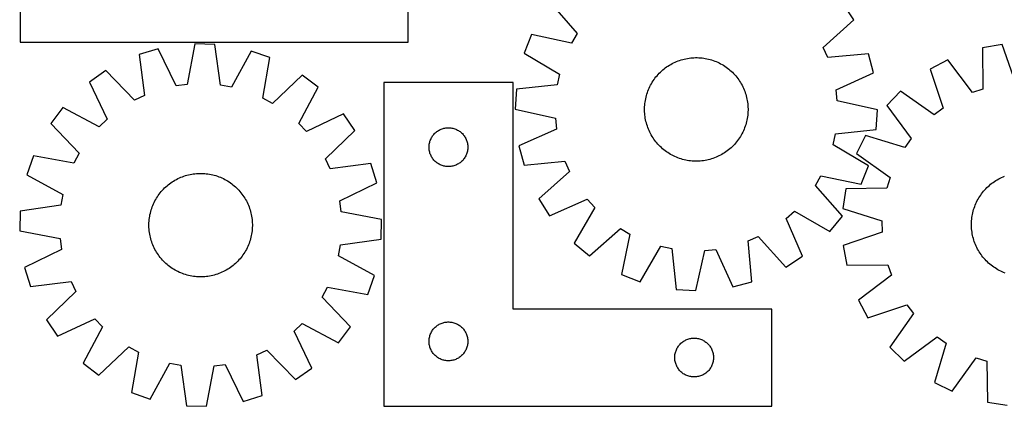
# Model space of a CAD drawing. Header units: millimetres. Extents: x 7 to 1493, y 7 to 2993.
# Tile 5 of 12: x 7 to 768, y 2116 to 2414. Entities that reach past the tile are written whole.
import ezdxf

# ---------------------------------------------------------------- set-up
doc = ezdxf.new("R2010")
doc.units = ezdxf.units.MM
doc.layers.add('CUT', color=7, linetype='CONTINUOUS', true_color=0x000000)

msp = doc.modelspace()

# ---------------------------------------------------------------- linework, layer by layer
at = {"layer": 'CUT'}
for p, q in [((6.834687, 2647.073028), (6.834687, 2397.073028)), ((306.834687, 2397.073028), (306.834687, 2472.073028)), ((416.612393, 2427.500816), (437.629742, 2403.683894)), ((651.458648, 2414.136706), (643.136757, 2427.077984)), ((627.875087, 2392.857834), (651.458648, 2414.136706)), ((402.232274, 2402.84969), (396.654045, 2388.510446)), ((433.309313, 2396.277595), (402.232274, 2402.84969)), ((437.629742, 2403.683894), (433.309313, 2396.277595)), ((6.834687, 2397.073028), (306.834687, 2397.073028)), ((113.680932, 2391.719063), (98.942571, 2387.301908)), ((127.605427, 2363.169402), (113.680932, 2391.719063)), ((141.963536, 2395.534836), (136.102784, 2364.31583)), ((157.345526, 2395.181396), (141.963536, 2395.534836)), ((161.766178, 2363.726148), (157.345526, 2395.181396)), ((631.327423, 2385.00922), (627.875087, 2392.857834)), ((766.305964, 2395.13198), (751.143649, 2392.517646)), ((751.143649, 2392.517646), (751.402442, 2360.754338)), ((776.699329, 2365.116106), (766.305964, 2395.13198)), ((98.942571, 2387.301908), (103.015868, 2355.799797)), ((185.42302, 2390.070606), (170.20191, 2362.190639)), ((199.942943, 2384.981168), (185.42302, 2390.070606)), ((194.427027, 2353.699394), (199.942943, 2384.981168)), ((396.654045, 2388.510446), (424.002566, 2372.353926)), ((516.834936, 2382.867141), (518.030743, 2383.253216)), ((518.030743, 2383.253216), (519.238086, 2383.601539)), ((519.238086, 2383.601539), (520.455775, 2383.911767)), ((520.455775, 2383.911767), (521.682607, 2384.183593)), ((521.682607, 2384.183593), (522.917372, 2384.416749)), ((522.917372, 2384.416749), (524.158852, 2384.611006)), ((524.158852, 2384.611006), (525.40582, 2384.76617)), ((525.40582, 2384.76617), (526.657048, 2384.88209)), ((526.657048, 2384.88209), (527.911299, 2384.95865)), ((527.911299, 2384.95865), (529.167335, 2384.995776)), ((529.167335, 2384.995776), (530.423919, 2384.993431)), ((530.423919, 2384.993431), (531.679808, 2384.951616)), ((531.679808, 2384.951616), (532.933764, 2384.870374)), ((532.933764, 2384.870374), (534.18455, 2384.749784)), ((534.18455, 2384.749784), (535.430931, 2384.589965)), ((535.430931, 2384.589965), (536.671676, 2384.391075)), ((536.671676, 2384.391075), (537.905563, 2384.153311)), ((537.905563, 2384.153311), (539.131371, 2383.876907)), ((539.131371, 2383.876907), (540.347893, 2383.562136)), ((540.347893, 2383.562136), (541.553928, 2383.209308)), ((541.553928, 2383.209308), (542.748285, 2382.818771)), ((662.949406, 2388.013377), (631.327423, 2385.00922)), ((666.86492, 2373.133885), (662.949406, 2388.013377)), ((724.12463, 2383.328606), (710.512285, 2376.156814)), ((743.284723, 2357.99354), (724.12463, 2383.328606)), ((503.79987, 2375.464284), (504.769579, 2376.263453)), ((504.769579, 2376.263453), (505.763913, 2377.031768)), ((505.763913, 2377.031768), (506.781888, 2377.768472)), ((506.781888, 2377.768472), (507.822502, 2378.472836)), ((507.822502, 2378.472836), (508.884727, 2379.144167)), ((508.884727, 2379.144167), (509.967515, 2379.781801)), ((509.967515, 2379.781801), (511.069798, 2380.385109)), ((511.069798, 2380.385109), (512.190486, 2380.953496)), ((512.190486, 2380.953496), (513.328475, 2381.486401)), ((513.328475, 2381.486401), (514.482642, 2381.983298)), ((514.482642, 2381.983298), (515.651847, 2382.443696)), ((515.651847, 2382.443696), (516.834936, 2382.867141)), ((542.748285, 2382.818771), (543.929785, 2382.390912)), ((543.929785, 2382.390912), (545.097263, 2381.926152)), ((545.097263, 2381.926152), (546.249567, 2381.42495)), ((546.249567, 2381.42495), (547.385559, 2380.887801)), ((547.385559, 2380.887801), (548.504118, 2380.315234)), ((548.504118, 2380.315234), (549.60414, 2379.707815)), ((549.60414, 2379.707815), (550.68454, 2379.066143)), ((550.68454, 2379.066143), (551.744251, 2378.390852)), ((551.744251, 2378.390852), (552.782228, 2377.682607)), ((552.782228, 2377.682607), (553.797447, 2376.942109)), ((553.797447, 2376.942109), (554.788905, 2376.170087)), ((554.788905, 2376.170087), (555.755624, 2375.367303)), ((710.512285, 2376.156814), (720.573814, 2346.028084)), ((73.223354, 2374.933087), (60.571316, 2366.177719)), ((95.288667, 2352.083651), (73.223354, 2374.933087)), ((225.066906, 2371.444096), (201.975386, 2349.632253)), ((237.30345, 2362.11685), (225.066906, 2371.444096)), ((424.002566, 2372.353926), (422.182266, 2363.975031)), ((496.329728, 2367.022887), (497.037973, 2368.060864)), ((497.037973, 2368.060864), (497.778471, 2369.076083)), ((497.778471, 2369.076083), (498.550493, 2370.067541)), ((498.550493, 2370.067541), (499.353277, 2371.03426)), ((499.353277, 2371.03426), (500.18603, 2371.975286)), ((500.18603, 2371.975286), (501.04793, 2372.88969)), ((501.04793, 2372.88969), (501.938127, 2373.77657)), ((501.938127, 2373.77657), (502.855742, 2374.63505)), ((502.855742, 2374.63505), (503.79987, 2375.464284)), ((555.755624, 2375.367303), (556.69665, 2374.53455)), ((556.69665, 2374.53455), (557.611054, 2373.67265)), ((557.611054, 2373.67265), (558.497934, 2372.782453)), ((558.497934, 2372.782453), (559.356414, 2371.864838)), ((559.356414, 2371.864838), (560.185648, 2370.920709)), ((560.185648, 2370.920709), (560.984817, 2369.951)), ((560.984817, 2369.951), (561.753132, 2368.956667)), ((561.753132, 2368.956667), (562.489836, 2367.938691)), ((562.489836, 2367.938691), (563.194201, 2366.898077)), ((637.860087, 2360.184196), (666.86492, 2373.133885)), ((60.571316, 2366.177719), (74.179939, 2337.476149)), ((136.102784, 2364.31583), (127.605427, 2363.169402)), ((170.20191, 2362.190639), (161.766178, 2363.726148)), ((222.390902, 2334.070626), (237.30345, 2362.11685)), ((388.056367, 2365.820573), (288.056367, 2365.820573)), ((288.056367, 2365.820573), (288.056367, 2115.820573)), ((388.056367, 2190.820573), (388.056367, 2365.820573)), ((390.595357, 2360.622131), (389.721216, 2345.260933)), ((422.182266, 2363.975031), (390.595357, 2360.622131)), ((492.329668, 2359.208421), (492.794428, 2360.375899)), ((492.794428, 2360.375899), (493.29563, 2361.528203)), ((493.29563, 2361.528203), (493.832779, 2362.664195)), ((493.832779, 2362.664195), (494.405346, 2363.782754)), ((494.405346, 2363.782754), (495.012765, 2364.882776)), ((495.012765, 2364.882776), (495.654437, 2365.963176)), ((495.654437, 2365.963176), (496.329728, 2367.022887)), ((563.194201, 2366.898077), (563.865531, 2365.835852)), ((563.865531, 2365.835852), (564.503165, 2364.753064)), ((564.503165, 2364.753064), (565.106473, 2363.650782)), ((565.106473, 2363.650782), (565.67486, 2362.530094)), ((565.67486, 2362.530094), (566.207765, 2361.392104)), ((566.207765, 2361.392104), (566.704662, 2360.237938)), ((751.402442, 2360.754338), (743.284723, 2357.99354)), ((103.015868, 2355.799797), (95.288667, 2352.083651)), ((201.975386, 2349.632253), (194.427027, 2353.699394)), ((490.329504, 2351.950312), (490.567269, 2353.184198)), ((490.567269, 2353.184198), (490.843673, 2354.410007)), ((490.843673, 2354.410007), (491.158444, 2355.626529)), ((491.158444, 2355.626529), (491.511272, 2356.832564)), ((491.511272, 2356.832564), (491.901809, 2358.026921)), ((491.901809, 2358.026921), (492.329668, 2359.208421)), ((566.704662, 2360.237938), (567.16506, 2359.068733)), ((567.16506, 2359.068733), (567.588505, 2357.885643)), ((567.588505, 2357.885643), (567.97458, 2356.689837)), ((567.97458, 2356.689837), (568.322903, 2355.482494)), ((568.322903, 2355.482494), (568.633131, 2354.264805)), ((568.633131, 2354.264805), (568.904957, 2353.037973)), ((568.904957, 2353.037973), (569.138113, 2351.803208)), ((638.7181, 2351.65289), (637.860087, 2360.184196)), ((687.655241, 2359.068182), (676.925337, 2348.040956)), ((713.706538, 2340.893896), (687.655241, 2359.068182)), ((39.933063, 2346.466596), (30.605817, 2334.230052)), ((67.979287, 2331.554048), (39.933063, 2346.466596)), ((389.721216, 2345.260933), (420.723844, 2338.346326)), ((489.724804, 2344.445971), (489.727149, 2345.702554)), ((489.727149, 2345.702554), (489.768964, 2346.958444)), ((489.768964, 2346.958444), (489.850206, 2348.2124)), ((489.850206, 2348.2124), (489.970796, 2349.463186)), ((489.970796, 2349.463186), (490.130615, 2350.709567)), ((490.130615, 2350.709567), (490.329504, 2351.950312)), ((569.138113, 2351.803208), (569.33237, 2350.561728)), ((569.33237, 2350.561728), (569.487534, 2349.314759)), ((569.487534, 2349.314759), (569.603454, 2348.063532)), ((569.603454, 2348.063532), (569.680015, 2346.809281)), ((569.680015, 2346.809281), (569.71714, 2345.553245)), ((569.71714, 2345.553245), (569.714795, 2344.296661)), ((669.720728, 2344.738283), (638.7181, 2351.65289)), ((676.925337, 2348.040956), (695.804709, 2322.496015)), ((720.573814, 2346.028084), (713.706538, 2340.893896)), ((74.179939, 2337.476149), (67.979287, 2331.554048)), ((257.014573, 2341.478597), (228.313003, 2327.869974)), ((265.769941, 2328.826559), (257.014573, 2341.478597)), ((420.723844, 2338.346326), (421.581857, 2329.81502)), ((489.761929, 2343.189934), (489.724804, 2344.445971)), ((489.83849, 2341.935684), (489.761929, 2343.189934)), ((489.95441, 2340.684456), (489.83849, 2341.935684)), ((490.109574, 2339.437488), (489.95441, 2340.684456)), ((490.303831, 2338.196008), (490.109574, 2339.437488)), ((490.536987, 2336.961243), (490.303831, 2338.196008)), ((569.112439, 2338.048903), (568.874675, 2336.815017)), ((569.311329, 2339.289649), (569.112439, 2338.048903)), ((569.471148, 2340.53603), (569.311329, 2339.289649)), ((569.591738, 2341.786816), (569.471148, 2340.53603)), ((569.67298, 2343.040772), (569.591738, 2341.786816)), ((569.714795, 2344.296661), (569.67298, 2343.040772)), ((668.846587, 2329.377085), (669.720728, 2344.738283)), ((30.605817, 2334.230052), (52.41766, 2311.138533)), ((228.313003, 2327.869974), (222.390902, 2334.070626)), ((332.405448, 2329.715432), (333.128231, 2329.987911)), ((333.128231, 2329.987911), (333.864082, 2330.222821)), ((333.864082, 2330.222821), (334.611051, 2330.419538)), ((334.611051, 2330.419538), (335.367155, 2330.577542)), ((335.367155, 2330.577542), (336.130391, 2330.696413)), ((336.130391, 2330.696413), (336.898735, 2330.775836)), ((336.898735, 2330.775836), (337.670148, 2330.8156)), ((337.670148, 2330.8156), (338.442585, 2330.8156)), ((338.442585, 2330.8156), (339.213999, 2330.775836)), ((339.213999, 2330.775836), (339.982342, 2330.696413)), ((339.982342, 2330.696413), (340.745578, 2330.577542)), ((340.745578, 2330.577542), (341.501683, 2330.419538)), ((341.501683, 2330.419538), (342.248651, 2330.222821)), ((342.248651, 2330.222821), (342.984502, 2329.987911)), ((342.984502, 2329.987911), (343.707285, 2329.715432)), ((421.581857, 2329.81502), (392.577024, 2316.865331)), ((490.808813, 2335.734411), (490.536987, 2336.961243)), ((491.119041, 2334.516722), (490.808813, 2335.734411)), ((491.467364, 2333.309379), (491.119041, 2334.516722)), ((491.853438, 2332.113572), (491.467364, 2333.309379)), ((492.276884, 2330.930483), (491.853438, 2332.113572)), ((492.737282, 2329.761278), (492.276884, 2330.930483)), ((567.112276, 2330.790795), (566.647516, 2329.623317)), ((567.540135, 2331.972295), (567.112276, 2330.790795)), ((567.930672, 2333.166652), (567.540135, 2331.972295)), ((568.2835, 2334.372686), (567.930672, 2333.166652)), ((568.598271, 2335.589208), (568.2835, 2334.372686)), ((568.874675, 2336.815017), (568.598271, 2335.589208)), ((242.920505, 2306.761246), (265.769941, 2328.826559)), ((324.311613, 2321.827381), (324.63906, 2322.52698)), ((324.63906, 2322.52698), (325.002088, 2323.208794)), ((325.002088, 2323.208794), (325.399733, 2323.871016)), ((325.399733, 2323.871016), (325.830942, 2324.511889)), ((325.830942, 2324.511889), (326.29457, 2325.129715)), ((326.29457, 2325.129715), (326.789388, 2325.722854)), ((326.789388, 2325.722854), (327.314084, 2326.289735)), ((327.314084, 2326.289735), (327.867267, 2326.828853)), ((327.867267, 2326.828853), (328.447469, 2327.338779)), ((328.447469, 2327.338779), (329.053152, 2327.818161)), ((329.053152, 2327.818161), (329.682711, 2328.265728)), ((329.682711, 2328.265728), (330.334475, 2328.680292)), ((330.334475, 2328.680292), (331.006716, 2329.060755)), ((331.006716, 2329.060755), (331.697651, 2329.406107)), ((331.697651, 2329.406107), (332.405448, 2329.715432)), ((343.707285, 2329.715432), (344.415083, 2329.406107)), ((344.415083, 2329.406107), (345.106018, 2329.060755)), ((345.106018, 2329.060755), (345.778259, 2328.680292)), ((345.778259, 2328.680292), (346.430022, 2328.265728)), ((346.430022, 2328.265728), (347.059581, 2327.818161)), ((347.059581, 2327.818161), (347.665264, 2327.338779)), ((347.665264, 2327.338779), (348.245467, 2326.828853)), ((348.245467, 2326.828853), (348.798649, 2326.289735)), ((348.798649, 2326.289735), (349.323346, 2325.722854)), ((349.323346, 2325.722854), (349.818164, 2325.129715)), ((349.818164, 2325.129715), (350.281792, 2324.511889)), ((350.281792, 2324.511889), (350.713, 2323.871016)), ((350.713, 2323.871016), (351.110645, 2323.208794)), ((351.110645, 2323.208794), (351.473673, 2322.52698)), ((351.473673, 2322.52698), (351.80112, 2321.827381)), ((493.234179, 2328.607111), (492.737282, 2329.761278)), ((493.767084, 2327.469122), (493.234179, 2328.607111)), ((494.335471, 2326.348434), (493.767084, 2327.469122)), ((494.938779, 2325.246151), (494.335471, 2326.348434)), ((495.576413, 2324.163363), (494.938779, 2325.246151)), ((496.247743, 2323.101138), (495.576413, 2324.163363)), ((496.952108, 2322.060524), (496.247743, 2323.101138)), ((563.112216, 2322.976329), (562.403971, 2321.938351)), ((563.787507, 2324.03604), (563.112216, 2322.976329)), ((564.429179, 2325.11644), (563.787507, 2324.03604)), ((565.036598, 2326.216462), (564.429179, 2325.11644)), ((565.609165, 2327.335021), (565.036598, 2326.216462)), ((566.146314, 2328.471013), (565.609165, 2327.335021)), ((566.647516, 2329.623317), (566.146314, 2328.471013)), ((635.439378, 2317.64529), (637.259678, 2326.024185)), ((637.259678, 2326.024185), (668.846587, 2329.377085)), ((660.467674, 2324.725486), (653.670528, 2310.922249)), ((690.860093, 2315.491007), (660.467674, 2324.725486)), ((695.804709, 2322.496015), (690.860093, 2315.491007)), ((323.056367, 2315.820573), (323.076255, 2316.592754)), ((323.076255, 2315.048391), (323.056367, 2315.820573)), ((323.076255, 2316.592754), (323.135869, 2317.362888)), ((323.135869, 2314.278258), (323.076255, 2315.048391)), ((323.135869, 2317.362888), (323.235048, 2318.128931)), ((323.235048, 2318.128931), (323.373531, 2318.888854)), ((323.373531, 2318.888854), (323.550951, 2319.640639)), ((323.550951, 2319.640639), (323.766836, 2320.382295)), ((323.766836, 2320.382295), (324.020614, 2321.111854)), ((324.020614, 2321.111854), (324.311613, 2321.827381)), ((351.80112, 2321.827381), (352.092119, 2321.111854)), ((352.092119, 2321.111854), (352.345897, 2320.382295)), ((352.345897, 2320.382295), (352.561783, 2319.640639)), ((352.561783, 2319.640639), (352.739202, 2318.888854)), ((352.739202, 2318.888854), (352.877685, 2318.128931)), ((352.877685, 2318.128931), (352.976865, 2317.362888)), ((352.976865, 2317.362888), (353.036478, 2316.592754)), ((353.036478, 2315.048391), (352.976865, 2314.278258)), ((353.036478, 2316.592754), (353.056367, 2315.820573)), ((353.056367, 2315.820573), (353.036478, 2315.048391)), ((392.577024, 2316.865331), (396.492538, 2301.985839)), ((497.688811, 2321.042549), (496.952108, 2322.060524)), ((498.457127, 2320.048215), (497.688811, 2321.042549)), ((499.256296, 2319.078506), (498.457127, 2320.048215)), ((500.08553, 2318.134378), (499.256296, 2319.078506)), ((500.94401, 2317.216763), (500.08553, 2318.134378)), ((501.83089, 2316.326566), (500.94401, 2317.216763)), ((502.745294, 2315.464666), (501.83089, 2316.326566)), ((503.68632, 2314.631913), (502.745294, 2315.464666)), ((504.653039, 2313.829129), (503.68632, 2314.631913)), ((556.586202, 2315.364166), (555.642074, 2314.534932)), ((557.503817, 2316.222646), (556.586202, 2315.364166)), ((558.394014, 2317.109526), (557.503817, 2316.222646)), ((559.255914, 2318.02393), (558.394014, 2317.109526)), ((560.088667, 2318.964956), (559.255914, 2318.02393)), ((560.891451, 2319.931675), (560.088667, 2318.964956)), ((561.663473, 2320.923133), (560.891451, 2319.931675)), ((562.403971, 2321.938351), (561.663473, 2320.923133)), ((662.787899, 2301.48877), (635.439378, 2317.64529)), ((17.068745, 2309.106089), (11.979307, 2294.586166)), ((48.350519, 2303.590173), (17.068745, 2309.106089)), ((52.41766, 2311.138533), (48.350519, 2303.590173)), ((323.235048, 2313.512214), (323.135869, 2314.278258)), ((323.373531, 2312.752292), (323.235048, 2313.512214)), ((323.550951, 2312.000506), (323.373531, 2312.752292)), ((323.766836, 2311.25885), (323.550951, 2312.000506)), ((324.020614, 2310.529291), (323.766836, 2311.25885)), ((324.311613, 2309.813764), (324.020614, 2310.529291)), ((324.63906, 2309.114166), (324.311613, 2309.813764)), ((325.002088, 2308.432352), (324.63906, 2309.114166)), ((325.399733, 2307.77013), (325.002088, 2308.432352)), ((325.830942, 2307.129256), (325.399733, 2307.77013)), ((326.29457, 2306.51143), (325.830942, 2307.129256)), ((350.281792, 2307.129256), (349.818164, 2306.51143)), ((350.713, 2307.77013), (350.281792, 2307.129256)), ((351.110645, 2308.432352), (350.713, 2307.77013)), ((351.473673, 2309.114166), (351.110645, 2308.432352)), ((351.80112, 2309.813764), (351.473673, 2309.114166)), ((352.092119, 2310.529291), (351.80112, 2309.813764)), ((352.345897, 2311.25885), (352.092119, 2310.529291)), ((352.561783, 2312.000506), (352.345897, 2311.25885)), ((352.739202, 2312.752292), (352.561783, 2312.000506)), ((352.877685, 2313.512214), (352.739202, 2312.752292)), ((352.976865, 2314.278258), (352.877685, 2313.512214)), ((505.644497, 2313.057107), (504.653039, 2313.829129)), ((506.659715, 2312.316609), (505.644497, 2313.057107)), ((507.697693, 2311.608364), (506.659715, 2312.316609)), ((508.757404, 2310.933073), (507.697693, 2311.608364)), ((509.837804, 2310.291401), (508.757404, 2310.933073)), ((510.937826, 2309.683982), (509.837804, 2310.291401)), ((512.056385, 2309.111415), (510.937826, 2309.683982)), ((513.192377, 2308.574266), (512.056385, 2309.111415)), ((514.344681, 2308.073064), (513.192377, 2308.574266)), ((515.512159, 2307.608304), (514.344681, 2308.073064)), ((516.693659, 2307.180445), (515.512159, 2307.608304)), ((517.888016, 2306.789908), (516.693659, 2307.180445)), ((542.607007, 2307.132074), (541.411201, 2306.746)), ((543.790097, 2307.55552), (542.607007, 2307.132074)), ((544.959302, 2308.015918), (543.790097, 2307.55552)), ((546.113468, 2308.512815), (544.959302, 2308.015918)), ((547.251458, 2309.04572), (546.113468, 2308.512815)), ((548.372146, 2309.614107), (547.251458, 2309.04572)), ((549.474428, 2310.217415), (548.372146, 2309.614107)), ((550.557216, 2310.855049), (549.474428, 2310.217415)), ((551.619442, 2311.526379), (550.557216, 2310.855049)), ((552.660055, 2312.230744), (551.619442, 2311.526379)), ((553.678031, 2312.967447), (552.660055, 2312.230744)), ((554.672364, 2313.735763), (553.678031, 2312.967447)), ((555.642074, 2314.534932), (554.672364, 2313.735763)), ((653.670528, 2310.922249), (679.5197, 2292.461613)), ((246.636651, 2299.034045), (242.920505, 2306.761246)), ((278.138762, 2303.107342), (246.636651, 2299.034045)), ((282.555917, 2288.368981), (278.138762, 2303.107342)), ((326.789388, 2305.918291), (326.29457, 2306.51143)), ((327.314084, 2305.35141), (326.789388, 2305.918291)), ((327.867267, 2304.812292), (327.314084, 2305.35141)), ((328.447469, 2304.302366), (327.867267, 2304.812292)), ((329.053152, 2303.822984), (328.447469, 2304.302366)), ((329.682711, 2303.375417), (329.053152, 2303.822984)), ((330.334475, 2302.960853), (329.682711, 2303.375417)), ((331.006716, 2302.580391), (330.334475, 2302.960853)), ((331.697651, 2302.235039), (331.006716, 2302.580391)), ((332.405448, 2301.925713), (331.697651, 2302.235039)), ((333.128231, 2301.653234), (332.405448, 2301.925713)), ((333.864082, 2301.418325), (333.128231, 2301.653234)), ((334.611051, 2301.221607), (333.864082, 2301.418325)), ((335.367155, 2301.063603), (334.611051, 2301.221607)), ((336.130391, 2300.944733), (335.367155, 2301.063603)), ((336.898735, 2300.86531), (336.130391, 2300.944733)), ((337.670148, 2300.825546), (336.898735, 2300.86531)), ((338.442585, 2300.825546), (337.670148, 2300.825546)), ((339.213999, 2300.86531), (338.442585, 2300.825546)), ((339.982342, 2300.944733), (339.213999, 2300.86531)), ((340.745578, 2301.063603), (339.982342, 2300.944733)), ((341.501683, 2301.221607), (340.745578, 2301.063603)), ((342.248651, 2301.418325), (341.501683, 2301.221607)), ((342.984502, 2301.653234), (342.248651, 2301.418325)), ((343.707285, 2301.925713), (342.984502, 2301.653234)), ((344.415083, 2302.235039), (343.707285, 2301.925713)), ((345.106018, 2302.580391), (344.415083, 2302.235039)), ((345.778259, 2302.960853), (345.106018, 2302.580391)), ((346.430022, 2303.375417), (345.778259, 2302.960853)), ((347.059581, 2303.822984), (346.430022, 2303.375417)), ((347.665264, 2304.302366), (347.059581, 2303.822984)), ((348.245467, 2304.812292), (347.665264, 2304.302366)), ((348.798649, 2305.35141), (348.245467, 2304.812292)), ((349.323346, 2305.918291), (348.798649, 2305.35141)), ((349.818164, 2306.51143), (349.323346, 2305.918291)), ((396.492538, 2301.985839), (428.114521, 2304.989996)), ((428.114521, 2304.989996), (431.566857, 2297.141382)), ((519.09405, 2306.43708), (517.888016, 2306.789908)), ((520.310572, 2306.122309), (519.09405, 2306.43708)), ((521.536381, 2305.845905), (520.310572, 2306.122309)), ((522.770268, 2305.60814), (521.536381, 2305.845905)), ((524.011013, 2305.409251), (522.770268, 2305.60814)), ((525.257394, 2305.249432), (524.011013, 2305.409251)), ((526.50818, 2305.128842), (525.257394, 2305.249432)), ((527.762136, 2305.0476), (526.50818, 2305.128842)), ((529.018025, 2305.005785), (527.762136, 2305.0476)), ((530.274609, 2305.00344), (529.018025, 2305.005785)), ((531.530645, 2305.040565), (530.274609, 2305.00344)), ((532.784896, 2305.117126), (531.530645, 2305.040565)), ((534.036123, 2305.233046), (532.784896, 2305.117126)), ((535.283092, 2305.38821), (534.036123, 2305.233046)), ((536.524572, 2305.582467), (535.283092, 2305.38821)), ((537.759337, 2305.815623), (536.524572, 2305.582467)), ((538.986169, 2306.087449), (537.759337, 2305.815623)), ((540.203858, 2306.397677), (538.986169, 2306.087449)), ((541.411201, 2306.746), (540.203858, 2306.397677)), ((657.20967, 2287.149526), (662.787899, 2301.48877)), ((11.979307, 2294.586166), (39.859274, 2279.365057)), ((128.824682, 2291.517271), (129.961359, 2292.052968)), ((129.961359, 2292.052968), (131.114303, 2292.552697)), ((131.114303, 2292.552697), (132.282374, 2293.015964)), ((132.282374, 2293.015964), (133.46442, 2293.442313)), ((133.46442, 2293.442313), (134.659275, 2293.831322)), ((134.659275, 2293.831322), (135.86576, 2294.182609)), ((135.86576, 2294.182609), (137.082683, 2294.495825)), ((137.082683, 2294.495825), (138.308844, 2294.770662)), ((138.308844, 2294.770662), (139.543033, 2295.006849)), ((139.543033, 2295.006849), (140.784032, 2295.204153)), ((140.784032, 2295.204153), (142.030616, 2295.362378)), ((142.030616, 2295.362378), (143.281555, 2295.481369)), ((143.281555, 2295.481369), (144.535614, 2295.561009)), ((144.535614, 2295.561009), (145.791556, 2295.601218)), ((145.791556, 2295.601218), (147.048141, 2295.601958)), ((147.048141, 2295.601958), (148.304129, 2295.563226)), ((148.304129, 2295.563226), (149.558281, 2295.485063)), ((149.558281, 2295.485063), (150.809359, 2295.367544)), ((150.809359, 2295.367544), (152.056129, 2295.210786)), ((152.056129, 2295.210786), (153.297359, 2295.014943)), ((153.297359, 2295.014943), (154.531825, 2294.780208)), ((154.531825, 2294.780208), (155.758309, 2294.506814)), ((155.758309, 2294.506814), (156.9756, 2294.195031)), ((156.9756, 2294.195031), (158.182497, 2293.845165)), ((158.182497, 2293.845165), (159.377809, 2293.457562)), ((159.377809, 2293.457562), (160.560356, 2293.032604)), ((160.560356, 2293.032604), (161.728972, 2292.570712)), ((161.728972, 2292.570712), (162.882502, 2292.072341)), ((162.882502, 2292.072341), (164.019809, 2291.537982)), ((431.566857, 2297.141382), (407.983296, 2275.86251)), ((621.812201, 2286.315322), (626.132631, 2293.72162)), ((626.132631, 2293.72162), (657.20967, 2287.149526)), ((679.5197, 2292.461613), (676.981757, 2284.271484)), ((763.554796, 2291.310333), (764.671088, 2291.887307)), ((764.671088, 2291.887307), (765.804952, 2292.428932)), ((765.804952, 2292.428932), (766.95527, 2292.934675)), ((766.95527, 2292.934675), (768.120906, 2293.404036)), ((117.701956, 2283.426133), (118.589973, 2284.315196)), ((118.589973, 2284.315196), (119.505478, 2285.175927)), ((119.505478, 2285.175927), (120.447568, 2286.007476)), ((120.447568, 2286.007476), (121.415312, 2286.809024)), ((121.415312, 2286.809024), (122.407756, 2287.579778)), ((122.407756, 2287.579778), (123.42392, 2288.318978)), ((123.42392, 2288.318978), (124.462801, 2289.025895)), ((124.462801, 2289.025895), (125.523375, 2289.699832)), ((125.523375, 2289.699832), (126.604594, 2290.340122)), ((126.604594, 2290.340122), (127.705392, 2290.946135)), ((127.705392, 2290.946135), (128.824682, 2291.517271)), ((164.019809, 2291.537982), (165.139771, 2290.968163)), ((165.139771, 2290.968163), (166.241281, 2290.363446)), ((166.241281, 2290.363446), (167.323253, 2289.724429)), ((167.323253, 2289.724429), (168.384619, 2289.051741)), ((168.384619, 2289.051741), (169.424332, 2288.346047)), ((169.424332, 2288.346047), (170.441365, 2287.608043)), ((170.441365, 2287.608043), (171.434716, 2286.838457)), ((171.434716, 2286.838457), (172.403403, 2286.03805)), ((172.403403, 2286.03805), (173.34647, 2285.20761)), ((173.34647, 2285.20761), (174.262987, 2284.347957)), ((174.262987, 2284.347957), (175.15205, 2283.45994)), ((254.006255, 2274.444486), (282.555917, 2288.368981)), ((642.829551, 2262.4984), (621.812201, 2286.315322)), ((676.981757, 2284.271484), (645.223237, 2283.662221)), ((753.590767, 2283.738194), (754.474129, 2284.631882)), ((754.474129, 2284.631882), (755.385127, 2285.497382)), ((755.385127, 2285.497382), (756.322861, 2286.33384)), ((756.322861, 2286.33384), (757.286406, 2287.14043)), ((757.286406, 2287.14043), (758.274811, 2287.916357)), ((758.274811, 2287.916357), (759.287101, 2288.660854)), ((759.287101, 2288.660854), (760.322277, 2289.373186)), ((760.322277, 2289.373186), (761.379317, 2290.052652)), ((761.379317, 2290.052652), (762.457178, 2290.69858)), ((762.457178, 2290.69858), (763.554796, 2291.310333)), ((39.859274, 2279.365057), (38.323765, 2270.929324)), ((112.325484, 2276.486399), (112.998172, 2277.547765)), ((112.998172, 2277.547765), (113.703866, 2278.587478)), ((113.703866, 2278.587478), (114.44187, 2279.604512)), ((114.44187, 2279.604512), (115.211456, 2280.597862)), ((115.211456, 2280.597862), (116.011863, 2281.566549)), ((116.011863, 2281.566549), (116.842303, 2282.509616)), ((116.842303, 2282.509616), (117.701956, 2283.426133)), ((175.15205, 2283.45994), (176.012781, 2282.544435)), ((176.012781, 2282.544435), (176.84433, 2281.602345)), ((176.84433, 2281.602345), (177.645877, 2280.634601)), ((177.645877, 2280.634601), (178.416632, 2279.642157)), ((178.416632, 2279.642157), (179.155832, 2278.625993)), ((179.155832, 2278.625993), (179.862749, 2277.587112)), ((179.862749, 2277.587112), (180.536686, 2276.526538)), ((180.536686, 2276.526538), (181.176976, 2275.445319)), ((645.223237, 2283.662221), (643.024203, 2268.434129)), ((747.61725, 2275.685184), (748.250609, 2276.770478)), ((748.250609, 2276.770478), (748.917745, 2277.835343)), ((748.917745, 2277.835343), (749.617999, 2278.878726)), ((749.617999, 2278.878726), (750.350682, 2279.8996)), ((750.350682, 2279.8996), (751.11507, 2280.896956)), ((751.11507, 2280.896956), (751.910408, 2281.869809)), ((751.910408, 2281.869809), (752.735912, 2282.8172)), ((752.735912, 2282.8172), (753.590767, 2283.738194)), ((38.323765, 2270.929324), (6.868517, 2266.508673)), ((108.592351, 2268.540955), (109.017309, 2269.723503)), ((109.017309, 2269.723503), (109.479201, 2270.892118)), ((109.479201, 2270.892118), (109.977572, 2272.045649)), ((109.977572, 2272.045649), (110.511931, 2273.182956)), ((110.511931, 2273.182956), (111.08175, 2274.302917)), ((111.08175, 2274.302917), (111.686467, 2275.404427)), ((111.686467, 2275.404427), (112.325484, 2276.486399)), ((181.176976, 2275.445319), (181.782988, 2274.344521)), ((181.782988, 2274.344521), (182.354125, 2273.225231)), ((182.354125, 2273.225231), (182.889822, 2272.088554)), ((182.889822, 2272.088554), (183.389551, 2270.93561)), ((183.389551, 2270.93561), (183.852818, 2269.767539)), ((183.852818, 2269.767539), (184.279167, 2268.585493)), ((255.152684, 2265.947129), (254.006255, 2274.444486)), ((407.983296, 2275.86251), (416.305187, 2262.921232)), ((416.305187, 2262.921232), (445.451144, 2275.550086)), ((451.159867, 2269.152441), (435.3061, 2241.62731)), ((445.451144, 2275.550086), (451.159867, 2269.152441)), ((744.559019, 2268.805647), (744.977795, 2269.990398)), ((744.977795, 2269.990398), (745.433579, 2271.161409)), ((745.433579, 2271.161409), (745.925919, 2272.317527)), ((745.925919, 2272.317527), (746.454332, 2273.457609)), ((746.454332, 2273.457609), (747.018294, 2274.58053)), ((747.018294, 2274.58053), (747.61725, 2275.685184)), ((6.868517, 2266.508673), (6.515077, 2251.126682)), ((106.839127, 2261.219275), (107.03497, 2262.460505)), ((107.03497, 2262.460505), (107.269705, 2263.694971)), ((107.269705, 2263.694971), (107.543099, 2264.921455)), ((107.543099, 2264.921455), (107.854882, 2266.138746)), ((107.854882, 2266.138746), (108.204748, 2267.345643)), ((108.204748, 2267.345643), (108.592351, 2268.540955)), ((184.279167, 2268.585493), (184.668176, 2267.390638)), ((184.668176, 2267.390638), (185.019462, 2266.184153)), ((185.019462, 2266.184153), (185.332679, 2264.96723)), ((185.332679, 2264.96723), (185.607516, 2263.741069)), ((185.607516, 2263.741069), (185.843703, 2262.50688)), ((185.843703, 2262.50688), (186.041006, 2261.265881)), ((286.37169, 2260.086377), (255.152684, 2265.947129)), ((599.170494, 2260.72978), (605.568139, 2266.438503)), ((605.568139, 2266.438503), (633.09327, 2250.584736)), ((633.09327, 2250.584736), (642.829551, 2262.4984)), ((643.024203, 2268.434129), (673.312876, 2258.864854)), ((742.693809, 2260.22734), (742.844054, 2261.474911)), ((742.844054, 2261.474911), (743.033413, 2262.717147)), ((743.033413, 2262.717147), (743.261697, 2263.952822)), ((743.261697, 2263.952822), (743.528682, 2265.180717)), ((743.528682, 2265.180717), (743.834105, 2266.39962)), ((743.834105, 2266.39962), (744.177664, 2267.608327)), ((744.177664, 2267.608327), (744.559019, 2268.805647)), ((106.447955, 2256.211287), (106.486687, 2257.467276)), ((106.448695, 2254.954702), (106.447955, 2256.211287)), ((106.488904, 2253.69876), (106.448695, 2254.954702)), ((106.486687, 2257.467276), (106.56485, 2258.721428)), ((106.568544, 2252.444701), (106.488904, 2253.69876)), ((106.56485, 2258.721428), (106.682369, 2259.972506)), ((106.682369, 2259.972506), (106.839127, 2261.219275)), ((186.041006, 2261.265881), (186.199232, 2260.019297)), ((186.199232, 2260.019297), (186.318223, 2258.768358)), ((186.318223, 2258.768358), (186.397863, 2257.514299)), ((186.40008, 2253.745784), (186.321917, 2252.491632)), ((186.397863, 2257.514299), (186.438072, 2256.258357)), ((186.438811, 2255.001772), (186.40008, 2253.745784)), ((186.438072, 2256.258357), (186.438811, 2255.001772)), ((286.01825, 2244.704387), (286.37169, 2260.086377)), ((611.799348, 2231.583823), (599.170494, 2260.72978)), ((673.312876, 2258.864854), (673.430038, 2250.291311)), ((742.47904, 2256.464949), (742.511212, 2257.721122)), ((742.486342, 2255.208385), (742.47904, 2256.464949)), ((742.533109, 2253.95267), (742.486342, 2255.208385)), ((742.511212, 2257.721122), (742.582825, 2258.975666)), ((742.619297, 2252.699044), (742.533109, 2253.95267)), ((742.582825, 2258.975666), (742.693809, 2260.22734)), ((6.515077, 2251.126682), (37.734083, 2245.26593)), ((106.687535, 2251.193762), (106.568544, 2252.444701)), ((106.84576, 2249.947178), (106.687535, 2251.193762)), ((107.043064, 2248.706179), (106.84576, 2249.947178)), ((107.279251, 2247.47199), (107.043064, 2248.706179)), ((107.554088, 2246.245829), (107.279251, 2247.47199)), ((107.867304, 2245.028906), (107.554088, 2246.245829)), ((185.343668, 2246.291604), (185.031884, 2245.074313)), ((185.617062, 2247.518088), (185.343668, 2246.291604)), ((185.851796, 2248.752554), (185.617062, 2247.518088)), ((186.047639, 2249.993784), (185.851796, 2248.752554)), ((186.204398, 2251.240554), (186.047639, 2249.993784)), ((186.321917, 2252.491632), (186.204398, 2251.240554)), ((447.219764, 2231.891029), (471.036686, 2252.908378)), ((471.036686, 2252.908378), (478.442984, 2248.587949)), ((478.442984, 2248.587949), (471.87089, 2217.51091)), ((569.730584, 2243.393157), (577.579198, 2246.845493)), ((577.579198, 2246.845493), (598.85807, 2223.261932)), ((673.430038, 2250.291311), (643.414164, 2239.897946)), ((742.744819, 2251.448743), (742.619297, 2252.699044)), ((742.909552, 2250.203003), (742.744819, 2251.448743)), ((743.113334, 2248.963051), (742.909552, 2250.203003)), ((743.355962, 2247.730112), (743.113334, 2248.963051)), ((743.637199, 2246.505403), (743.355962, 2247.730112)), ((743.956766, 2245.290132), (743.637199, 2246.505403)), ((37.734083, 2245.26593), (38.880512, 2236.768574)), ((108.218591, 2243.822421), (107.867304, 2245.028906)), ((108.6076, 2242.627566), (108.218591, 2243.822421)), ((109.033949, 2241.44552), (108.6076, 2242.627566)), ((109.497216, 2240.277449), (109.033949, 2241.44552)), ((109.996945, 2239.124506), (109.497216, 2240.277449)), ((110.532642, 2237.987828), (109.996945, 2239.124506)), ((182.909194, 2239.167411), (182.374835, 2238.030104)), ((183.407566, 2240.320941), (182.909194, 2239.167411)), ((183.869458, 2241.489557), (183.407566, 2240.320941)), ((184.294416, 2242.672104), (183.869458, 2241.489557)), ((184.682018, 2243.867416), (184.294416, 2242.672104)), ((185.031884, 2245.074313), (184.682018, 2243.867416)), ((253.027493, 2231.848003), (254.563002, 2240.283735)), ((254.563002, 2240.283735), (286.01825, 2244.704387)), ((435.3061, 2241.62731), (447.219764, 2231.891029)), ((486.210134, 2211.932681), (502.366654, 2239.281202)), ((502.366654, 2239.281202), (510.745549, 2237.460902)), ((572.734741, 2211.771174), (569.730584, 2243.393157)), ((643.414164, 2239.897946), (646.028497, 2224.735631)), ((744.314348, 2244.085499), (743.956766, 2245.290132)), ((744.709592, 2242.892691), (744.314348, 2244.085499)), ((745.142107, 2241.712887), (744.709592, 2242.892691)), ((745.611468, 2240.547252), (745.142107, 2241.712887)), ((746.117211, 2239.396934), (745.611468, 2240.547252)), ((746.658837, 2238.263069), (746.117211, 2239.396934)), ((38.880512, 2236.768574), (10.33085, 2222.844078)), ((111.103778, 2236.868538), (110.532642, 2237.987828)), ((111.709791, 2235.767741), (111.103778, 2236.868538)), ((112.350081, 2234.686521), (111.709791, 2235.767741)), ((113.024018, 2233.625948), (112.350081, 2234.686521)), ((113.730935, 2232.587066), (113.024018, 2233.625948)), ((114.470135, 2231.570902), (113.730935, 2232.587066)), ((115.240889, 2230.578458), (114.470135, 2231.570902)), ((178.444897, 2231.608548), (177.675311, 2230.615197)), ((179.182901, 2232.625581), (178.444897, 2231.608548)), ((179.888595, 2233.665294), (179.182901, 2232.625581)), ((180.561283, 2234.72666), (179.888595, 2233.665294)), ((181.2003, 2235.808632), (180.561283, 2234.72666)), ((181.805017, 2236.910142), (181.2003, 2235.808632)), ((182.374835, 2238.030104), (181.805017, 2236.910142)), ((280.90746, 2216.626893), (253.027493, 2231.848003)), ((510.745549, 2237.460902), (514.098449, 2205.873993)), ((529.459647, 2204.999852), (536.374254, 2236.00248)), ((536.374254, 2236.00248), (544.90556, 2236.860492)), ((544.90556, 2236.860492), (557.855249, 2207.85566)), ((598.85807, 2223.261932), (611.799348, 2231.583823)), ((747.235811, 2237.146777), (746.658837, 2238.263069)), ((747.847564, 2236.049159), (747.235811, 2237.146777)), ((748.493491, 2234.971298), (747.847564, 2236.049159)), ((749.172957, 2233.914259), (748.493491, 2234.971298)), ((749.88529, 2232.879083), (749.172957, 2233.914259)), ((750.629787, 2231.866793), (749.88529, 2232.879083)), ((751.405713, 2230.878387), (750.629787, 2231.866793)), ((752.212303, 2229.914842), (751.405713, 2230.878387)), ((116.042437, 2229.610714), (115.240889, 2230.578458)), ((116.873986, 2228.668624), (116.042437, 2229.610714)), ((117.734717, 2227.753119), (116.873986, 2228.668624)), ((118.62378, 2226.865102), (117.734717, 2227.753119)), ((119.540297, 2226.00545), (118.62378, 2226.865102)), ((120.483364, 2225.17501), (119.540297, 2226.00545)), ((121.452051, 2224.374602), (120.483364, 2225.17501)), ((122.445401, 2223.605016), (121.452051, 2224.374602)), ((123.462435, 2222.867012), (122.445401, 2223.605016)), ((170.479011, 2223.633281), (169.462847, 2222.894081)), ((171.471455, 2224.404036), (170.479011, 2223.633281)), ((172.439199, 2225.205583), (171.471455, 2224.404036)), ((173.381289, 2226.037132), (172.439199, 2225.205583)), ((174.296794, 2226.897863), (173.381289, 2226.037132)), ((175.184811, 2227.786926), (174.296794, 2226.897863)), ((176.044463, 2228.703443), (175.184811, 2227.786926)), ((176.874903, 2229.646511), (176.044463, 2228.703443)), ((177.675311, 2230.615197), (176.874903, 2229.646511)), ((646.028497, 2224.735631), (677.791806, 2224.994424)), ((677.791806, 2224.994424), (680.552603, 2216.876705)), ((753.048761, 2228.977108), (752.212303, 2229.914842)), ((753.914261, 2228.066111), (753.048761, 2228.977108)), ((754.807949, 2227.182748), (753.914261, 2228.066111)), ((755.728943, 2226.327894), (754.807949, 2227.182748)), ((756.676334, 2225.50239), (755.728943, 2226.327894)), ((757.649188, 2224.707052), (756.676334, 2225.50239)), ((758.646543, 2223.942664), (757.649188, 2224.707052)), ((759.667417, 2223.209981), (758.646543, 2223.942664)), ((10.33085, 2222.844078), (14.748005, 2208.105717)), ((124.502148, 2222.161318), (123.462435, 2222.867012)), ((125.563514, 2221.48863), (124.502148, 2222.161318)), ((126.645486, 2220.849613), (125.563514, 2221.48863)), ((127.746996, 2220.244896), (126.645486, 2220.849613)), ((128.866957, 2219.675078), (127.746996, 2220.244896)), ((130.004264, 2219.140719), (128.866957, 2219.675078)), ((131.157795, 2218.642347), (130.004264, 2219.140719)), ((132.32641, 2218.180455), (131.157795, 2218.642347)), ((133.508958, 2217.755497), (132.32641, 2218.180455)), ((134.70427, 2217.367895), (133.508958, 2217.755497)), ((135.911167, 2217.018029), (134.70427, 2217.367895)), ((137.128458, 2216.706245), (135.911167, 2217.018029)), ((138.354942, 2216.432851), (137.128458, 2216.706245)), ((139.589408, 2216.198117), (138.354942, 2216.432851)), ((140.830638, 2216.002274), (139.589408, 2216.198117)), ((142.077407, 2215.845515), (140.830638, 2216.002274)), ((143.328485, 2215.727996), (142.077407, 2215.845515)), ((144.582637, 2215.649833), (143.328485, 2215.727996)), ((145.838626, 2215.611102), (144.582637, 2215.649833)), ((147.095211, 2215.611841), (145.838626, 2215.611102)), ((148.351153, 2215.65205), (147.095211, 2215.611841)), ((149.605212, 2215.73169), (148.351153, 2215.65205)), ((150.856151, 2215.850681), (149.605212, 2215.73169)), ((152.102735, 2216.008907), (150.856151, 2215.850681)), ((153.343734, 2216.20621), (152.102735, 2216.008907)), ((154.577923, 2216.442397), (153.343734, 2216.20621)), ((155.804084, 2216.717234), (154.577923, 2216.442397)), ((157.021007, 2217.030451), (155.804084, 2216.717234)), ((158.227492, 2217.381737), (157.021007, 2217.030451)), ((159.422347, 2217.770746), (158.227492, 2217.381737)), ((160.604393, 2218.197095), (159.422347, 2217.770746)), ((161.772464, 2218.660362), (160.604393, 2218.197095)), ((162.925407, 2219.160091), (161.772464, 2218.660362)), ((164.062085, 2219.695788), (162.925407, 2219.160091)), ((165.181375, 2220.266925), (164.062085, 2219.695788)), ((166.282172, 2220.872937), (165.181375, 2220.266925)), ((167.363392, 2221.513227), (166.282172, 2220.872937)), ((168.423965, 2222.187164), (167.363392, 2221.513227)), ((169.462847, 2222.894081), (168.423965, 2222.187164)), ((275.818022, 2202.10697), (280.90746, 2216.626893)), ((471.87089, 2217.51091), (486.210134, 2211.932681)), ((680.552603, 2216.876705), (655.217537, 2197.716612)), ((760.710801, 2222.509726), (759.667417, 2223.209981)), ((761.775665, 2221.84259), (760.710801, 2222.509726)), ((762.86096, 2221.209232), (761.775665, 2221.84259)), ((763.965613, 2220.610276), (762.86096, 2221.209232)), ((765.088535, 2220.046313), (763.965613, 2220.610276)), ((766.228617, 2219.517901), (765.088535, 2220.046313)), ((767.384734, 2219.02556), (766.228617, 2219.517901)), ((768.555746, 2218.569777), (767.384734, 2219.02556)), ((14.748005, 2208.105717), (46.250116, 2212.179014)), ((46.250116, 2212.179014), (49.966262, 2204.451813)), ((557.855249, 2207.85566), (572.734741, 2211.771174)), ((49.966262, 2204.451813), (27.116826, 2182.386501)), ((240.469107, 2200.074527), (244.536247, 2207.622886)), ((244.536247, 2207.622886), (275.818022, 2202.10697)), ((514.098449, 2205.873993), (529.459647, 2204.999852)), ((262.28095, 2176.983007), (240.469107, 2200.074527)), ((655.217537, 2197.716612), (662.389329, 2184.104267)), ((662.389329, 2184.104267), (692.518059, 2194.165796)), ((692.518059, 2194.165796), (697.652247, 2187.29852)), ((588.056367, 2190.820573), (388.056367, 2190.820573)), ((588.056367, 2115.820573), (588.056367, 2190.820573)), ((697.652247, 2187.29852), (679.477961, 2161.247222)), ((27.116826, 2182.386501), (35.872194, 2169.734462)), ((35.872194, 2169.734462), (64.573764, 2183.343085)), ((64.573764, 2183.343085), (70.495865, 2177.142433)), ((218.706828, 2173.73691), (224.90748, 2179.659011)), ((224.90748, 2179.659011), (252.953703, 2164.746463)), ((328.447469, 2177.338779), (329.053152, 2177.818161)), ((329.053152, 2177.818161), (329.682711, 2178.265728)), ((329.682711, 2178.265728), (330.334475, 2178.680292)), ((330.334475, 2178.680292), (331.006716, 2179.060755)), ((331.006716, 2179.060755), (331.697651, 2179.406107)), ((331.697651, 2179.406107), (332.405448, 2179.715432)), ((332.405448, 2179.715432), (333.128231, 2179.987911)), ((333.128231, 2179.987911), (333.864082, 2180.222821)), ((333.864082, 2180.222821), (334.611051, 2180.419538)), ((334.611051, 2180.419538), (335.367155, 2180.577542)), ((335.367155, 2180.577542), (336.130391, 2180.696413)), ((336.130391, 2180.696413), (336.898735, 2180.775836)), ((336.898735, 2180.775836), (337.670148, 2180.8156)), ((337.670148, 2180.8156), (338.442585, 2180.8156)), ((338.442585, 2180.8156), (339.213999, 2180.775836)), ((339.213999, 2180.775836), (339.982342, 2180.696413)), ((339.982342, 2180.696413), (340.745578, 2180.577542)), ((340.745578, 2180.577542), (341.501683, 2180.419538)), ((341.501683, 2180.419538), (342.248651, 2180.222821)), ((342.248651, 2180.222821), (342.984502, 2179.987911)), ((342.984502, 2179.987911), (343.707285, 2179.715432)), ((343.707285, 2179.715432), (344.415083, 2179.406107)), ((344.415083, 2179.406107), (345.106018, 2179.060755)), ((345.106018, 2179.060755), (345.778259, 2178.680292)), ((345.778259, 2178.680292), (346.430022, 2178.265728)), ((346.430022, 2178.265728), (347.059581, 2177.818161)), ((347.059581, 2177.818161), (347.665264, 2177.338779)), ((70.495865, 2177.142433), (55.583317, 2149.09621)), ((232.315451, 2145.03534), (218.706828, 2173.73691)), ((252.953703, 2164.746463), (262.28095, 2176.983007)), ((323.550951, 2169.640639), (323.766836, 2170.382295)), ((323.766836, 2170.382295), (324.020614, 2171.111854)), ((324.020614, 2171.111854), (324.311613, 2171.827381)), ((324.311613, 2171.827381), (324.63906, 2172.52698)), ((324.63906, 2172.52698), (325.002088, 2173.208794)), ((325.002088, 2173.208794), (325.399733, 2173.871016)), ((325.399733, 2173.871016), (325.830942, 2174.511889)), ((325.830942, 2174.511889), (326.29457, 2175.129715)), ((326.29457, 2175.129715), (326.789388, 2175.722854)), ((326.789388, 2175.722854), (327.314084, 2176.289735)), ((327.314084, 2176.289735), (327.867267, 2176.828853)), ((327.867267, 2176.828853), (328.447469, 2177.338779)), ((347.665264, 2177.338779), (348.245467, 2176.828853)), ((348.245467, 2176.828853), (348.798649, 2176.289735)), ((348.798649, 2176.289735), (349.323346, 2175.722854)), ((349.323346, 2175.722854), (349.818164, 2175.129715)), ((349.818164, 2175.129715), (350.281792, 2174.511889)), ((350.281792, 2174.511889), (350.713, 2173.871016)), ((350.713, 2173.871016), (351.110645, 2173.208794)), ((351.110645, 2173.208794), (351.473673, 2172.52698)), ((351.473673, 2172.52698), (351.80112, 2171.827381)), ((351.80112, 2171.827381), (352.092119, 2171.111854)), ((352.092119, 2171.111854), (352.345897, 2170.382295)), ((352.345897, 2170.382295), (352.561783, 2169.640639)), ((323.056367, 2165.820573), (323.076255, 2166.592754)), ((323.076255, 2165.048391), (323.056367, 2165.820573)), ((323.076255, 2166.592754), (323.135869, 2167.362888)), ((323.135869, 2164.278258), (323.076255, 2165.048391)), ((323.135869, 2167.362888), (323.235048, 2168.128931)), ((323.235048, 2163.512214), (323.135869, 2164.278258)), ((323.235048, 2168.128931), (323.373531, 2168.888854)), ((323.373531, 2162.752292), (323.235048, 2163.512214)), ((323.373531, 2168.888854), (323.550951, 2169.640639)), ((323.550951, 2162.000506), (323.373531, 2162.752292)), ((352.561783, 2169.640639), (352.739202, 2168.888854)), ((352.739202, 2162.752292), (352.561783, 2162.000506)), ((352.739202, 2168.888854), (352.877685, 2168.128931)), ((352.877685, 2163.512214), (352.739202, 2162.752292)), ((352.877685, 2168.128931), (352.976865, 2167.362888)), ((352.976865, 2164.278258), (352.877685, 2163.512214)), ((352.976865, 2167.362888), (353.036478, 2166.592754)), ((353.036478, 2165.048391), (352.976865, 2164.278258)), ((353.036478, 2166.592754), (353.056367, 2165.820573)), ((353.056367, 2165.820573), (353.036478, 2165.048391)), ((515.830942, 2162.011889), (516.29457, 2162.629715)), ((516.29457, 2162.629715), (516.789388, 2163.222854)), ((516.789388, 2163.222854), (517.314084, 2163.789735)), ((517.314084, 2163.789735), (517.867267, 2164.328853)), ((517.867267, 2164.328853), (518.447469, 2164.838779)), ((518.447469, 2164.838779), (519.053152, 2165.318161)), ((519.053152, 2165.318161), (519.682711, 2165.765728)), ((519.682711, 2165.765728), (520.334475, 2166.180292)), ((520.334475, 2166.180292), (521.006716, 2166.560755)), ((521.006716, 2166.560755), (521.697651, 2166.906107)), ((521.697651, 2166.906107), (522.405448, 2167.215432)), ((522.405448, 2167.215432), (523.128231, 2167.487911)), ((523.128231, 2167.487911), (523.864082, 2167.722821)), ((523.864082, 2167.722821), (524.611051, 2167.919538)), ((524.611051, 2167.919538), (525.367155, 2168.077542)), ((525.367155, 2168.077542), (526.130391, 2168.196413)), ((526.130391, 2168.196413), (526.898735, 2168.275836)), ((526.898735, 2168.275836), (527.670148, 2168.3156)), ((527.670148, 2168.3156), (528.442585, 2168.3156)), ((528.442585, 2168.3156), (529.213999, 2168.275836)), ((529.213999, 2168.275836), (529.982342, 2168.196413)), ((529.982342, 2168.196413), (530.745578, 2168.077542)), ((530.745578, 2168.077542), (531.501683, 2167.919538)), ((531.501683, 2167.919538), (532.248651, 2167.722821)), ((532.248651, 2167.722821), (532.984502, 2167.487911)), ((532.984502, 2167.487911), (533.707285, 2167.215432)), ((533.707285, 2167.215432), (534.415083, 2166.906107)), ((534.415083, 2166.906107), (535.106018, 2166.560755)), ((535.106018, 2166.560755), (535.778259, 2166.180292)), ((535.778259, 2166.180292), (536.430022, 2165.765728)), ((536.430022, 2165.765728), (537.059581, 2165.318161)), ((537.059581, 2165.318161), (537.665264, 2164.838779)), ((537.665264, 2164.838779), (538.245467, 2164.328853)), ((538.245467, 2164.328853), (538.798649, 2163.789735)), ((538.798649, 2163.789735), (539.323346, 2163.222854)), ((539.323346, 2163.222854), (539.818164, 2162.629715)), ((539.818164, 2162.629715), (540.281792, 2162.011889)), ((690.505187, 2150.517318), (716.050128, 2169.396691)), ((723.055136, 2164.452074), (713.820657, 2134.059655)), ((716.050128, 2169.396691), (723.055136, 2164.452074)), ((67.819861, 2139.768963), (90.91138, 2161.580806)), ((90.91138, 2161.580806), (98.45974, 2157.513666)), ((98.45974, 2157.513666), (92.943824, 2126.231891)), ((189.870899, 2155.413262), (197.5981, 2159.129408)), ((193.944196, 2123.911151), (189.870899, 2155.413262)), ((197.5981, 2159.129408), (219.663412, 2136.279972)), ((323.766836, 2161.25885), (323.550951, 2162.000506)), ((324.020614, 2160.529291), (323.766836, 2161.25885)), ((324.311613, 2159.813764), (324.020614, 2160.529291)), ((324.63906, 2159.114166), (324.311613, 2159.813764)), ((325.002088, 2158.432352), (324.63906, 2159.114166)), ((325.399733, 2157.77013), (325.002088, 2158.432352)), ((325.830942, 2157.129256), (325.399733, 2157.77013)), ((326.29457, 2156.51143), (325.830942, 2157.129256)), ((326.789388, 2155.918291), (326.29457, 2156.51143)), ((327.314084, 2155.35141), (326.789388, 2155.918291)), ((327.867267, 2154.812292), (327.314084, 2155.35141)), ((328.447469, 2154.302366), (327.867267, 2154.812292)), ((348.245467, 2154.812292), (347.665264, 2154.302366)), ((348.798649, 2155.35141), (348.245467, 2154.812292)), ((349.323346, 2155.918291), (348.798649, 2155.35141)), ((349.818164, 2156.51143), (349.323346, 2155.918291)), ((350.281792, 2157.129256), (349.818164, 2156.51143)), ((350.713, 2157.77013), (350.281792, 2157.129256)), ((351.110645, 2158.432352), (350.713, 2157.77013)), ((351.473673, 2159.114166), (351.110645, 2158.432352)), ((351.80112, 2159.813764), (351.473673, 2159.114166)), ((352.092119, 2160.529291), (351.80112, 2159.813764)), ((352.345897, 2161.25885), (352.092119, 2160.529291)), ((352.561783, 2162.000506), (352.345897, 2161.25885)), ((513.076255, 2154.092754), (513.135869, 2154.862888)), ((513.135869, 2154.862888), (513.235048, 2155.628931)), ((513.235048, 2155.628931), (513.373531, 2156.388854)), ((513.373531, 2156.388854), (513.550951, 2157.140639)), ((513.550951, 2157.140639), (513.766836, 2157.882295)), ((513.766836, 2157.882295), (514.020614, 2158.611854)), ((514.020614, 2158.611854), (514.311613, 2159.327381)), ((514.311613, 2159.327381), (514.63906, 2160.02698)), ((514.63906, 2160.02698), (515.002088, 2160.708794)), ((515.002088, 2160.708794), (515.399733, 2161.371016)), ((515.399733, 2161.371016), (515.830942, 2162.011889)), ((540.281792, 2162.011889), (540.713, 2161.371016)), ((540.713, 2161.371016), (541.110645, 2160.708794)), ((541.110645, 2160.708794), (541.473673, 2160.02698)), ((541.473673, 2160.02698), (541.80112, 2159.327381)), ((541.80112, 2159.327381), (542.092119, 2158.611854)), ((542.092119, 2158.611854), (542.345897, 2157.882295)), ((542.345897, 2157.882295), (542.561783, 2157.140639)), ((542.561783, 2157.140639), (542.739202, 2156.388854)), ((542.739202, 2156.388854), (542.877685, 2155.628931)), ((542.877685, 2155.628931), (542.976865, 2154.862888)), ((542.976865, 2154.862888), (543.036478, 2154.092754)), ((679.477961, 2161.247222), (690.505187, 2150.517318)), ((55.583317, 2149.09621), (67.819861, 2139.768963)), ((107.463747, 2121.142453), (122.684856, 2149.02242)), ((122.684856, 2149.02242), (131.120589, 2147.486911)), ((131.120589, 2147.486911), (135.541241, 2116.031663)), ((156.783983, 2146.897229), (165.281339, 2148.043658)), ((165.281339, 2148.043658), (179.205835, 2119.493996)), ((329.053152, 2153.822984), (328.447469, 2154.302366)), ((329.682711, 2153.375417), (329.053152, 2153.822984)), ((330.334475, 2152.960853), (329.682711, 2153.375417)), ((331.006716, 2152.580391), (330.334475, 2152.960853)), ((331.697651, 2152.235039), (331.006716, 2152.580391)), ((332.405448, 2151.925713), (331.697651, 2152.235039)), ((333.128231, 2151.653234), (332.405448, 2151.925713)), ((333.864082, 2151.418325), (333.128231, 2151.653234)), ((334.611051, 2151.221607), (333.864082, 2151.418325)), ((335.367155, 2151.063603), (334.611051, 2151.221607)), ((336.130391, 2150.944733), (335.367155, 2151.063603)), ((336.898735, 2150.86531), (336.130391, 2150.944733)), ((337.670148, 2150.825546), (336.898735, 2150.86531)), ((338.442585, 2150.825546), (337.670148, 2150.825546)), ((339.213999, 2150.86531), (338.442585, 2150.825546)), ((339.982342, 2150.944733), (339.213999, 2150.86531)), ((340.745578, 2151.063603), (339.982342, 2150.944733)), ((341.501683, 2151.221607), (340.745578, 2151.063603)), ((342.248651, 2151.418325), (341.501683, 2151.221607)), ((342.984502, 2151.653234), (342.248651, 2151.418325)), ((343.707285, 2151.925713), (342.984502, 2151.653234)), ((344.415083, 2152.235039), (343.707285, 2151.925713)), ((345.106018, 2152.580391), (344.415083, 2152.235039)), ((345.778259, 2152.960853), (345.106018, 2152.580391)), ((346.430022, 2153.375417), (345.778259, 2152.960853)), ((347.059581, 2153.822984), (346.430022, 2153.375417)), ((347.665264, 2154.302366), (347.059581, 2153.822984)), ((513.056367, 2153.320573), (513.076255, 2154.092754)), ((513.076255, 2152.548391), (513.056367, 2153.320573)), ((513.135869, 2151.778258), (513.076255, 2152.548391)), ((513.235048, 2151.012214), (513.135869, 2151.778258)), ((513.373531, 2150.252292), (513.235048, 2151.012214)), ((513.550951, 2149.500506), (513.373531, 2150.252292)), ((513.766836, 2148.75885), (513.550951, 2149.500506)), ((514.020614, 2148.029291), (513.766836, 2148.75885)), ((514.311613, 2147.313764), (514.020614, 2148.029291)), ((514.63906, 2146.614166), (514.311613, 2147.313764)), ((541.80112, 2147.313764), (541.473673, 2146.614166)), ((542.092119, 2148.029291), (541.80112, 2147.313764)), ((542.345897, 2148.75885), (542.092119, 2148.029291)), ((542.561783, 2149.500506), (542.345897, 2148.75885)), ((542.739202, 2150.252292), (542.561783, 2149.500506)), ((542.877685, 2151.012214), (542.739202, 2150.252292)), ((542.976865, 2151.778258), (542.877685, 2151.012214)), ((543.036478, 2152.548391), (542.976865, 2151.778258)), ((543.036478, 2154.092754), (543.056367, 2153.320573)), ((543.056367, 2153.320573), (543.036478, 2152.548391)), ((727.623895, 2127.26251), (746.084531, 2153.111682)), ((746.084531, 2153.111682), (754.27466, 2150.573738)), ((754.27466, 2150.573738), (754.883922, 2118.815219)), ((150.923231, 2115.678223), (156.783983, 2146.897229)), ((219.663412, 2136.279972), (232.315451, 2145.03534)), ((515.002088, 2145.932352), (514.63906, 2146.614166)), ((515.399733, 2145.27013), (515.002088, 2145.932352)), ((515.830942, 2144.629256), (515.399733, 2145.27013)), ((516.29457, 2144.01143), (515.830942, 2144.629256)), ((516.789388, 2143.418291), (516.29457, 2144.01143)), ((517.314084, 2142.85141), (516.789388, 2143.418291)), ((517.867267, 2142.312292), (517.314084, 2142.85141)), ((518.447469, 2141.802366), (517.867267, 2142.312292)), ((519.053152, 2141.322984), (518.447469, 2141.802366)), ((519.682711, 2140.875417), (519.053152, 2141.322984)), ((520.334475, 2140.460853), (519.682711, 2140.875417)), ((521.006716, 2140.080391), (520.334475, 2140.460853)), ((521.697651, 2139.735039), (521.006716, 2140.080391)), ((522.405448, 2139.425713), (521.697651, 2139.735039)), ((534.415083, 2139.735039), (533.707285, 2139.425713)), ((535.106018, 2140.080391), (534.415083, 2139.735039)), ((535.778259, 2140.460853), (535.106018, 2140.080391)), ((536.430022, 2140.875417), (535.778259, 2140.460853)), ((537.059581, 2141.322984), (536.430022, 2140.875417)), ((537.665264, 2141.802366), (537.059581, 2141.322984)), ((538.245467, 2142.312292), (537.665264, 2141.802366)), ((538.798649, 2142.85141), (538.245467, 2142.312292)), ((539.323346, 2143.418291), (538.798649, 2142.85141)), ((539.818164, 2144.01143), (539.323346, 2143.418291)), ((540.281792, 2144.629256), (539.818164, 2144.01143)), ((540.713, 2145.27013), (540.281792, 2144.629256)), ((541.110645, 2145.932352), (540.713, 2145.27013)), ((541.473673, 2146.614166), (541.110645, 2145.932352)), ((523.128231, 2139.153234), (522.405448, 2139.425713)), ((523.864082, 2138.918325), (523.128231, 2139.153234)), ((524.611051, 2138.721607), (523.864082, 2138.918325)), ((525.367155, 2138.563603), (524.611051, 2138.721607)), ((526.130391, 2138.444733), (525.367155, 2138.563603)), ((526.898735, 2138.36531), (526.130391, 2138.444733)), ((527.670148, 2138.325546), (526.898735, 2138.36531)), ((528.442585, 2138.325546), (527.670148, 2138.325546)), ((529.213999, 2138.36531), (528.442585, 2138.325546)), ((529.982342, 2138.444733), (529.213999, 2138.36531)), ((530.745578, 2138.563603), (529.982342, 2138.444733)), ((531.501683, 2138.721607), (530.745578, 2138.563603)), ((532.248651, 2138.918325), (531.501683, 2138.721607)), ((532.984502, 2139.153234), (532.248651, 2138.918325)), ((533.707285, 2139.425713), (532.984502, 2139.153234)), ((713.820657, 2134.059655), (727.623895, 2127.26251)), ((92.943824, 2126.231891), (107.463747, 2121.142453)), ((179.205835, 2119.493996), (193.944196, 2123.911151)), ((754.883922, 2118.815219), (770.112014, 2116.616185)), ((135.541241, 2116.031663), (150.923231, 2115.678223)), ((288.056367, 2115.820573), (588.056367, 2115.820573))]:
    msp.add_line(p, q, dxfattribs=at)

doc.saveas('drawing.dxf')
